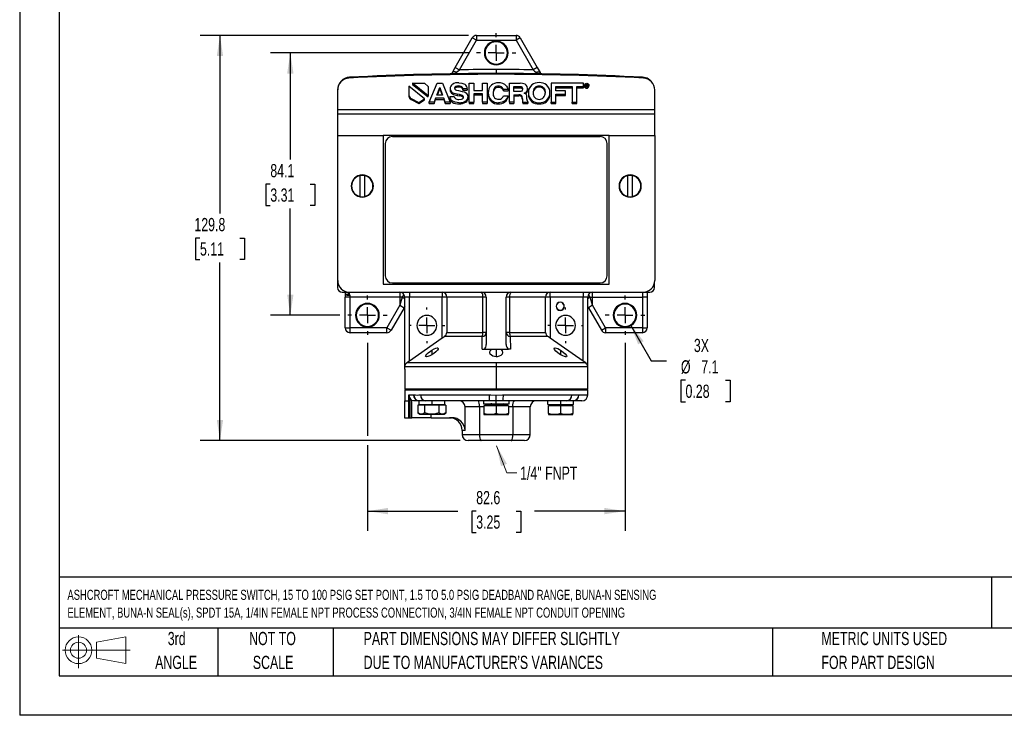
# Model space of a CAD drawing. Header units: millimetres. Extents: x 0 to 559, y 0 to 432.
# Tile 1 of 4: x 0 to 316, y 0 to 223. Entities that reach past the tile are written whole.
import ezdxf

# ---------------------------------------------------------------- set-up
doc = ezdxf.new("R2010")
doc.units = ezdxf.units.MM
doc.header["$LTSCALE"] = 2
doc.linetypes.add('CENTERX2', pattern=[20.32, 12.7, -2.54, 2.54, -2.54])
doc.layers.add('CENTER', color=40, linetype='CENTERX2')
doc.layers.add('SLD-DEFPOINTS', color=7, linetype='Continuous')
doc.layers.add('DIMENSIONS', color=140, linetype='Continuous', lineweight=25)
doc.layers.add('TEXT', color=140, linetype='Continuous', lineweight=25)
doc.styles.add('SLDTEXTSTYLE0', font='TXT', dxfattribs={"width": 0.7})
doc.dimstyles.new('SLDDIMSTYLE0', dxfattribs={"dimtxt": 4.316016, "dimasz": 6.604, "dimexe": 0, "dimexo": 0.0625, "dimgap": 1.079004, "dimtad": 0, "dimtih": 1, "dimtoh": 1, "dimrnd": 1e-09, "dimzin": 12, "dimdsep": 46, "dimtxsty": 'SLDTEXTSTYLE0', "dimsah": 1, "dimcen": 0.09, "dimadec": 0, "dimazin": 3, "dimtfac": 1, "dimtofl": 0, "dimtmove": 0, "dimatfit": 3, "dimfxl": 0, "dimfrac": 2, "dimtolj": 1, "dimtzin": 12, "dimarcsym": 0})
doc.dimstyles.new('SLDDIMSTYLE1', dxfattribs={"dimtxt": 4.316016, "dimasz": 6.604, "dimexe": 0, "dimexo": 0.0625, "dimgap": 1.079004, "dimtad": 0, "dimtih": 1, "dimtoh": 1, "dimrnd": 1e-09, "dimzin": 12, "dimdsep": 46, "dimtxsty": 'SLDTEXTSTYLE0', "dimsah": 1, "dimcen": 0, "dimadec": 0, "dimazin": 3, "dimtfac": 1, "dimtofl": 0, "dimtmove": 0, "dimatfit": 3, "dimfxl": 0, "dimfrac": 2, "dimtolj": 1, "dimtzin": 12, "dimarcsym": 0})

# ---------------------------------------------------------------- blocks, each defined once
blk = doc.blocks.new('Block11')
at = {"color": 7, "linetype": 'Continuous', "lineweight": 18}
for p, q in [((5.18, 10.62), (5.18, 0)), ((10.96, 8.33), (20.35, 10.06)), ((20.35, 10.06), (20.35, 1.46)), ((10.96, 3.19), (10.96, 8.33)), ((0, 5.76), (21.75, 5.76)), ((10.96, 3.19), (20.35, 1.46))]:
    blk.add_line(p, q, dxfattribs=at)
for radius in [4.3, 2.57]:
    blk.add_circle((5.18, 5.76), radius, dxfattribs=at)
blk = doc.blocks.new('Block12')
at = {"layer": 'SLD-DEFPOINTS'}
blk.add_blockref('Block11', (0, 0), dxfattribs=at)
blk = doc.blocks.new('SW_NOTE_0')
at = {"layer": 'TEXT', "color": 0, "linetype": 'CENTERX2', "lineweight": 18, "char_height": 3.22, "attachment_point": 1, "style": 'SLDTEXTSTYLE0'}
for s, insert in [('ASHCROFT MECHANICAL PRESSURE SWITCH, 15 TO 100 PSIG SET POINT, 1.5 TO 5.0 PSIG DEADBAND RANGE, BUNA-N SENSING', (0, 4.15)), ('ELEMENT, BUNA-N SEAL(s), SPDT 15A, 1/4IN FEMALE NPT PROCESS CONNECTION, 3/4IN FEMALE NPT CONDUIT OPENING', (0, -1.55))]:
    blk.add_mtext(s, dxfattribs=dict(at, insert=insert))
blk = doc.blocks.new('SW_NOTE_0_3')
at = {"layer": 'TEXT', "color": 0, "linetype": 'CENTERX2', "lineweight": 18, "char_height": 4.2333, "attachment_point": 1, "style": 'SLDTEXTSTYLE0'}
for s, insert in [('PART DIMENSIONS MAY DIFFER SLIGHTLY', (0, 5.46)), ("DUE TO MANUFACTURER'S VARIANCES", (0, -2.19))]:
    blk.add_mtext(s, dxfattribs=dict(at, insert=insert))
blk = doc.blocks.new('SW_NOTE_0_4')
at = {"layer": 'TEXT', "color": 0, "linetype": 'CENTERX2', "lineweight": 18, "char_height": 4.233, "attachment_point": 2, "style": 'SLDTEXTSTYLE0'}
for s, insert in [('NOT TO', (10.52, 5.46)), ('SCALE', (10.71, -2.19))]:
    blk.add_mtext(s, dxfattribs=dict(at, insert=insert))
blk = doc.blocks.new('SW_NOTE_0_5')
at = {"layer": 'TEXT', "color": 0, "linetype": 'CENTERX2', "lineweight": 18, "char_height": 4.233, "attachment_point": 2, "style": 'SLDTEXTSTYLE0'}
for s, insert in [('3rd', (4.63, 5.46)), ('ANGLE', (4.44, -2.19))]:
    blk.add_mtext(s, dxfattribs=dict(at, insert=insert))
blk = doc.blocks.new('SW_NOTE_0_6')
at = {"layer": 'TEXT', "color": 0, "linetype": 'CENTERX2', "lineweight": 18, "char_height": 4.2333, "attachment_point": 1, "style": 'SLDTEXTSTYLE0'}
for s, insert in [('METRIC UNITS USED', (0, 5.46)), ('FOR PART DESIGN', (0, -2.19))]:
    blk.add_mtext(s, dxfattribs=dict(at, insert=insert))
blk = doc.blocks.new('_D')
at = {"layer": 'DIMENSIONS'}
for p, q in [((143.86, 212.3), (80.39, 212.3)), ((86.74, 212.3), (86.74, 178.09)), ((80.33, 170.26), (78.88, 170.26)), ((78.88, 170.26), (78.88, 163.4)), ((93.15, 170.26), (94.6, 170.26)), ((94.6, 170.26), (94.6, 163.4)), ((78.88, 163.4), (80.33, 163.4)), ((86.74, 128.23), (86.74, 162.44)), ((94.6, 163.4), (93.15, 163.4)), ((102.59, 128.23), (80.39, 128.23))]:
    blk.add_line(p, q, dxfattribs=at)
for points in [[(86.74, 212.3), (85.73, 205.7), (87.76, 205.7)], [(86.74, 128.23), (87.76, 134.83), (85.73, 134.83)]]:
    blk.add_solid(points, dxfattribs=at)
at = {"layer": 'DIMENSIONS', "char_height": 4.233, "attachment_point": 1, "style": 'SLDTEXTSTYLE0'}
for s, insert in [('84.1', (80.33, 176.69)), ('3.31', (80.33, 168.86))]:
    blk.add_mtext(s, dxfattribs=dict(at, insert=insert))
blk = doc.blocks.new('_D_1')
at = {"layer": 'DIMENSIONS'}
for p, q in [((143.85, 217.89), (57.85, 217.89)), ((64.2, 217.89), (64.2, 160.81)), ((57.78, 152.98), (56.34, 152.98)), ((56.34, 152.98), (56.34, 146.12)), ((70.61, 152.98), (72.06, 152.98)), ((72.06, 152.98), (72.06, 146.12)), ((56.34, 146.12), (57.78, 146.12)), ((72.06, 146.12), (70.61, 146.12)), ((64.2, 88.07), (64.2, 145.15)), ((141.18, 88.07), (57.85, 88.07))]:
    blk.add_line(p, q, dxfattribs=at)
for points in [[(64.2, 217.89), (63.18, 211.28), (65.21, 211.28)], [(64.2, 88.07), (65.21, 94.68), (63.18, 94.68)]]:
    blk.add_solid(points, dxfattribs=at)
at = {"layer": 'DIMENSIONS', "char_height": 4.233, "attachment_point": 1, "style": 'SLDTEXTSTYLE0'}
for s, insert in [('129.8', (55.99, 159.4)), ('5.11', (57.78, 151.58))]:
    blk.add_mtext(s, dxfattribs=dict(at, insert=insert))
blk = doc.blocks.new('_D_2')
at = {"layer": 'DIMENSIONS'}
for p, q in [((111.46, 119.36), (111.46, 89.6)), ((194.01, 119.36), (194.01, 59.1)), ((111.46, 86.55), (111.46, 59.1)), ((111.46, 65.45), (140.47, 65.45)), ((146.32, 65.45), (144.87, 65.45)), ((144.87, 65.45), (144.87, 58.59)), ((159.15, 65.45), (160.6, 65.45)), ((160.6, 65.45), (160.6, 58.59)), ((194.01, 65.45), (164.99, 65.45)), ((144.87, 58.59), (146.32, 58.59)), ((160.6, 58.59), (159.15, 58.59))]:
    blk.add_line(p, q, dxfattribs=at)
for points in [[(111.46, 65.45), (118.06, 64.44), (118.06, 66.47)], [(194.01, 65.45), (187.4, 66.47), (187.4, 64.44)]]:
    blk.add_solid(points, dxfattribs=at)
at = {"layer": 'DIMENSIONS', "char_height": 4.233, "attachment_point": 1, "style": 'SLDTEXTSTYLE0'}
for s, insert in [('82.6', (146.32, 71.88)), ('3.25', (146.32, 64.05))]:
    blk.add_mtext(s, dxfattribs=dict(at, insert=insert))
blk = doc.blocks.new('_D_3')
at = {"layer": 'DIMENSIONS'}
for p, q in [((195.79, 125.14), (202.43, 113.65)), ((202.43, 113.65), (207.32, 113.65)), ((213.4, 107.38), (211.95, 107.38)), ((211.95, 107.38), (211.95, 100.52)), ((226.22, 107.38), (227.67, 107.38)), ((227.67, 107.38), (227.67, 100.52)), ((211.95, 100.52), (213.4, 100.52)), ((227.67, 100.52), (226.22, 100.52))]:
    blk.add_line(p, q, dxfattribs=at)
blk.add_solid([(195.79, 125.14), (198.21, 118.91), (199.97, 119.92)], dxfattribs=at)
at = {"layer": 'DIMENSIONS', "char_height": 4.233, "attachment_point": 1, "style": 'SLDTEXTSTYLE0'}
for s, insert in [('3X', (216.08, 120.66)), ('%%c', (211.93, 113.8)), ('7.1', (218.45, 113.8)), ('0.28', (213.4, 105.98))]:
    blk.add_mtext(s, dxfattribs=dict(at, insert=insert))
blk = doc.blocks.new('SW_CENTERMARKSYMBOL_0')
at = {"layer": 'CENTER', "color": 0}
for p, q in [((0, 5.08), (0, 5.715)), ((-5.08, 0), (-5.715, 0)), ((0, 0), (-2.54, 0)), ((0, 0), (0, 2.54)), ((0, 0), (0, -2.54)), ((0, 0), (2.54, 0)), ((5.08, 0), (5.715, 0)), ((0, -5.08), (0, -5.715))]:
    blk.add_line(p, q, dxfattribs=at)
blk = doc.blocks.new('SW_CENTERMARKSYMBOL_1')
at = {"layer": 'CENTER', "color": 0}
for p, q in [((0, 5.08), (0, 5.715)), ((-5.08, 0), (-5.715, 0)), ((0, 0), (-2.54, 0)), ((0, 0), (0, 2.54)), ((0, 0), (0, -2.54)), ((0, 0), (2.54, 0)), ((5.08, 0), (5.715, 0)), ((0, -5.08), (0, -5.715))]:
    blk.add_line(p, q, dxfattribs=at)
blk = doc.blocks.new('SW_CENTERMARKSYMBOL_2')
at = {"layer": 'CENTER', "color": 0}
for p, q in [((0, 5.08), (0, 6.33)), ((-5.08, 0), (-6.33, 0)), ((0, 0), (-2.54, 0)), ((0, 0), (0, 2.54)), ((0, 0), (0, -2.54)), ((0, 0), (2.54, 0)), ((5.08, 0), (6.33, 0)), ((0, -5.08), (0, -6.33))]:
    blk.add_line(p, q, dxfattribs=at)
blk = doc.blocks.new('SW_CENTERMARKSYMBOL_3')
at = {"layer": 'CENTER', "color": 0}
for p, q in [((0, 5.08), (0, 6.33)), ((-5.08, 0), (-6.33, 0)), ((0, 0), (-2.54, 0)), ((0, 0), (0, 2.54)), ((0, 0), (0, -2.54)), ((0, 0), (2.54, 0)), ((5.08, 0), (6.33, 0)), ((0, -5.08), (0, -6.33))]:
    blk.add_line(p, q, dxfattribs=at)
blk = doc.blocks.new('SW_CENTERMARKSYMBOL_4')
at = {"layer": 'CENTER', "color": 0}
for p, q in [((0, 5.08), (0, 6.33)), ((-5.08, 0), (-6.33, 0)), ((0, 0), (-2.54, 0)), ((0, 0), (0, 2.54)), ((0, 0), (0, -2.54)), ((0, 0), (2.54, 0)), ((5.08, 0), (6.33, 0)), ((0, -5.08), (0, -6.33))]:
    blk.add_line(p, q, dxfattribs=at)

msp = doc.modelspace()

# ---------------------------------------------------------------- linework, layer by layer
at = {"color": 7, "linetype": 'Continuous'}
for p in [(0.005, 431.805), (558.805, 0.005)]:
    msp.add_line(p, (0.005, 0.005), dxfattribs=at)
for p, q in [((146.387, 217.889), (146.387, 216.365)), ((146.387, 217.889), (159.079, 217.889)), ((159.079, 217.889), (159.079, 216.365)), ((139.597, 207.653), (145.067, 217.127)), ((140.917, 206.891), (146.387, 216.365)), ((146.387, 216.365), (145.067, 217.127)), ((146.387, 216.365), (159.079, 216.365)), ((160.399, 217.127), (159.079, 216.365)), ((159.079, 216.365), (164.549, 206.891)), ((160.399, 217.127), (165.869, 207.653)), ((148.943, 212.301), (149.165, 212.301)), ((156.302, 212.301), (156.524, 212.301)), ((138.687, 206.076), (139.597, 207.653)), ((139.597, 207.653), (140.917, 206.891)), ((165.869, 207.653), (164.549, 206.891)), ((165.869, 207.653), (166.78, 206.076)), ((125.848, 202.617), (129.755, 202.617)), ((130.886, 198.565), (125.848, 202.617)), ((125.848, 202.617), (125.848, 202.23)), ((125.848, 202.23), (130.886, 198.178)), ((129.755, 202.617), (130.886, 201.542)), ((131.272, 196.508), (133.815, 202.586)), ((133.815, 202.586), (135.498, 202.586)), ((135.498, 202.586), (138.022, 196.508)), ((144.067, 196.508), (144.067, 202.586)), ((144.067, 202.586), (145.542, 202.586)), ((145.542, 202.586), (145.542, 200.269)), ((148.327, 200.269), (148.327, 202.586)), ((148.327, 202.586), (149.806, 202.586)), ((149.806, 202.586), (149.806, 196.508)), ((156.958, 196.508), (156.958, 202.586)), ((156.958, 202.586), (160.454, 202.586)), ((162.659, 201.494), (162.291, 202.005)), ((170.323, 202.578), (170.323, 196.508)), ((180.725, 202.578), (170.323, 202.578)), ((180.725, 201.5), (180.725, 202.578)), ((181.037, 201.974), (181.037, 201.587)), ((181.306, 202.333), (181.306, 201.946)), ((181.306, 201.946), (181.447, 202.028)), ((181.447, 202.299), (181.711, 202.299)), ((181.447, 201.652), (181.447, 202.299)), ((181.58, 202.221), (181.694, 202.221)), ((181.58, 201.987), (181.58, 202.221)), ((181.7, 201.987), (181.58, 201.987)), ((181.694, 202.221), (181.694, 201.987)), ((181.827, 202.001), (181.7, 201.987)), ((181.711, 202.299), (181.918, 202.276)), ((181.725, 202.482), (181.725, 202.297)), ((181.854, 202.197), (181.854, 202.014)), ((181.961, 201.984), (181.961, 201.91)), ((181.995, 202.033), (182.144, 201.946)), ((182.035, 202.112), (182.035, 201.725)), ((182.144, 202.333), (182.144, 201.946)), ((182.415, 201.587), (182.415, 201.974)), ((101.87, 200.447), (101.87, 137.117)), ((101.933, 194.089), (101.933, 200.42)), ((124.742, 201.669), (124.742, 198.801)), ((129.783, 197.615), (124.742, 201.669)), ((130.886, 201.542), (130.886, 198.565)), ((133.723, 198.805), (134.642, 201.197)), ((133.872, 198.805), (134.642, 200.81)), ((134.642, 201.197), (135.531, 198.805)), ((134.642, 200.81), (134.642, 201.197)), ((134.642, 200.81), (135.388, 198.805)), ((137.97, 200.867), (137.97, 200.48)), ((138.691, 199.551), (138.691, 199.165)), ((139.692, 201.51), (139.692, 201.123)), ((140.983, 198.941), (140.228, 199.085)), ((140.228, 199.085), (140.228, 198.699)), ((140.61, 201.708), (140.61, 201.321)), ((140.615, 200.219), (141.843, 199.968)), ((141.955, 198.657), (140.983, 198.941)), ((140.983, 198.941), (140.983, 198.554)), ((141.476, 201.555), (141.476, 201.168)), ((143.468, 200.776), (142.037, 200.776)), ((142.037, 200.776), (142.037, 200.389)), ((142.037, 200.389), (143.468, 200.389)), ((143.468, 200.776), (143.468, 200.389)), ((145.542, 200.269), (148.327, 200.269)), ((148.327, 199.222), (145.542, 199.222)), ((145.542, 199.222), (145.542, 196.508)), ((145.542, 198.835), (148.327, 198.835)), ((148.327, 196.508), (148.327, 199.222)), ((150.19, 199.498), (150.19, 199.111)), ((152.182, 201.057), (152.182, 200.67)), ((153.464, 201.617), (153.464, 201.23)), ((154.67, 201.221), (154.67, 200.834)), ((156.532, 200.562), (155.042, 200.562)), ((155.042, 200.562), (155.042, 200.175)), ((155.042, 200.175), (156.532, 200.175)), ((156.532, 200.562), (156.532, 200.175)), ((158.413, 201.531), (160.144, 201.531)), ((158.413, 199.898), (158.413, 201.531)), ((158.413, 201.144), (160.144, 201.144)), ((160.101, 199.898), (158.413, 199.898)), ((158.413, 198.892), (159.951, 198.892)), ((158.413, 198.892), (158.413, 196.508)), ((159.951, 198.892), (159.951, 198.505)), ((160.144, 201.531), (160.144, 201.144)), ((160.87, 201.423), (160.87, 201.037)), ((162.538, 200.001), (162.538, 199.614)), ((162.794, 200.854), (162.659, 201.494)), ((162.794, 200.854), (162.794, 200.468)), ((163.08, 199.556), (163.08, 199.169)), ((165.087, 201.139), (165.087, 200.752)), ((166.499, 201.696), (166.499, 201.309)), ((167.901, 201.135), (167.901, 200.748)), ((169.913, 199.169), (169.913, 199.556)), ((171.803, 201.51), (177.094, 201.5)), ((171.803, 200.112), (171.803, 201.51)), ((171.803, 201.123), (177.094, 201.113)), ((174.931, 200.112), (171.803, 200.112)), ((171.803, 199.057), (174.931, 199.057)), ((171.803, 196.508), (171.803, 199.057)), ((174.931, 199.057), (174.931, 200.112)), ((174.931, 198.67), (174.931, 199.057)), ((177.094, 201.5), (177.094, 196.498)), ((178.593, 201.5), (180.725, 201.5)), ((178.593, 196.498), (178.593, 201.5)), ((178.593, 201.113), (180.725, 201.113)), ((180.725, 201.5), (180.725, 201.113)), ((181.237, 201.556), (181.237, 201.169)), ((181.58, 201.652), (181.447, 201.652)), ((181.447, 201.652), (181.447, 201.53)), ((181.685, 201.907), (181.58, 201.907)), ((181.58, 201.907), (181.58, 201.652)), ((181.58, 201.652), (181.58, 201.488)), ((181.685, 201.907), (181.685, 201.521)), ((181.725, 201.383), (181.725, 200.996)), ((181.834, 201.5), (181.834, 201.887)), ((181.905, 201.687), (181.905, 201.738)), ((181.908, 201.666), (181.905, 201.687)), ((181.905, 201.687), (181.905, 201.494)), ((181.91, 201.659), (181.908, 201.666)), ((181.908, 201.666), (181.908, 201.494)), ((181.912, 201.652), (181.91, 201.659)), ((181.91, 201.659), (181.91, 201.494)), ((182.036, 201.652), (181.912, 201.652)), ((181.912, 201.652), (181.912, 201.495)), ((182.023, 201.79), (182.023, 201.742)), ((182.023, 201.742), (182.025, 201.694)), ((182.032, 201.66), (182.036, 201.652)), ((182.036, 201.652), (182.036, 201.55)), ((182.213, 201.556), (182.213, 201.169)), ((203.533, 194.089), (203.533, 200.42)), ((124.742, 198.801), (124.742, 198.415)), ((125.475, 197.73), (127.917, 196.458)), ((125.475, 197.343), (125.475, 197.73)), ((125.475, 197.343), (127.917, 196.072)), ((127.917, 196.458), (129.783, 197.615)), ((127.917, 196.072), (129.783, 197.228)), ((127.917, 196.072), (127.917, 196.458)), ((129.783, 197.228), (129.783, 197.615)), ((130.886, 198.178), (130.886, 198.565)), ((131.272, 196.121), (131.272, 196.508)), ((132.828, 196.508), (131.272, 196.508)), ((131.272, 196.121), (132.828, 196.121)), ((133.322, 197.758), (132.828, 196.508)), ((132.828, 196.121), (133.322, 197.371)), ((132.828, 196.508), (132.828, 196.121)), ((133.322, 197.758), (133.322, 197.371)), ((135.947, 197.758), (133.322, 197.758)), ((133.322, 197.371), (135.947, 197.371)), ((135.531, 198.805), (133.723, 198.805)), ((136.407, 196.508), (135.947, 197.758)), ((135.947, 197.758), (135.947, 197.371)), ((135.947, 197.371), (136.407, 196.121)), ((138.022, 196.508), (136.407, 196.508)), ((136.407, 196.508), (136.407, 196.121)), ((136.407, 196.121), (138.022, 196.121)), ((137.854, 198.385), (139.276, 198.385)), ((137.854, 198.385), (137.854, 197.998)), ((138.022, 196.508), (138.022, 196.121)), ((138.652, 196.505), (138.652, 196.892)), ((140.228, 198.699), (140.983, 198.554)), ((140.785, 197.387), (141.64, 197.486)), ((140.843, 196.351), (140.843, 195.965)), ((141.955, 198.657), (141.955, 198.27)), ((142.951, 196.9), (142.951, 196.513)), ((143.7, 198.286), (143.7, 197.899)), ((144.067, 196.508), (145.542, 196.508)), ((144.067, 196.508), (144.067, 196.121)), ((144.067, 196.121), (145.542, 196.121)), ((145.542, 196.121), (145.542, 196.508)), ((149.806, 196.508), (148.327, 196.508)), ((148.327, 196.508), (148.327, 196.121)), ((148.327, 196.121), (149.806, 196.121)), ((149.806, 196.508), (149.806, 196.121)), ((151.07, 197.18), (151.07, 196.794)), ((153.488, 196.339), (153.488, 195.953)), ((155.042, 198.578), (156.517, 198.578)), ((155.526, 196.962), (155.526, 196.575)), ((156.517, 198.578), (156.517, 198.192)), ((158.413, 196.508), (156.958, 196.508)), ((156.958, 196.508), (156.958, 196.121)), ((156.958, 196.121), (158.413, 196.121)), ((158.413, 198.505), (159.951, 198.505)), ((158.413, 196.508), (158.413, 196.121)), ((160.845, 198.698), (160.845, 198.311)), ((161.097, 197.923), (161.107, 197.358)), ((161.097, 197.923), (161.097, 197.536)), ((161.097, 197.536), (161.107, 196.971)), ((161.107, 197.358), (161.169, 196.834)), ((161.107, 197.358), (161.107, 196.971)), ((161.169, 196.834), (161.266, 196.508)), ((161.169, 196.834), (161.169, 196.447)), ((161.266, 196.508), (162.905, 196.508)), ((161.266, 196.508), (161.266, 196.121)), ((161.266, 196.121), (162.905, 196.121)), ((162.596, 197.572), (162.596, 197.98)), ((162.905, 196.508), (162.905, 196.661)), ((162.905, 196.508), (162.905, 196.121)), ((164.164, 197.048), (164.164, 196.662)), ((166.499, 196.339), (166.499, 195.953)), ((168.835, 197.048), (168.835, 196.662)), ((170.323, 196.508), (171.803, 196.508)), ((170.323, 196.121), (170.323, 196.508)), ((170.323, 196.121), (171.803, 196.121)), ((171.803, 198.67), (174.931, 198.67)), ((171.803, 196.121), (171.803, 196.508)), ((177.094, 196.111), (177.094, 196.498)), ((177.094, 196.498), (178.593, 196.498)), ((177.094, 196.111), (178.593, 196.111)), ((178.593, 196.111), (178.593, 196.498)), ((203.533, 194.089), (101.933, 194.089)), ((101.933, 192.819), (101.933, 194.089)), ((101.933, 192.819), (203.533, 192.819)), ((101.933, 185.865), (101.933, 192.819)), ((203.533, 192.819), (203.533, 194.089)), ((203.533, 185.865), (203.533, 192.819)), ((101.933, 185.865), (116.538, 185.865)), ((101.933, 139.403), (101.933, 185.865)), ((188.928, 185.865), (116.538, 185.865)), ((116.538, 185.865), (116.538, 138.174)), ((117.173, 183.227), (117.173, 183.221)), ((117.173, 183.221), (117.173, 140.857)), ((119.459, 185.504), (119.459, 185.511)), ((119.459, 185.511), (186.007, 185.511)), ((186.007, 185.504), (119.459, 185.504)), ((186.007, 185.511), (186.007, 185.504)), ((188.293, 183.221), (188.293, 183.227)), ((188.293, 140.857), (188.293, 183.221)), ((188.928, 185.865), (203.533, 185.865)), ((188.928, 138.174), (188.928, 185.865)), ((203.533, 185.865), (203.533, 139.403)), ((109.807, 173.058), (109.113, 172.987)), ((109.113, 166.271), (109.113, 172.987)), ((110.502, 172.987), (109.807, 173.058)), ((110.502, 172.987), (110.502, 166.271)), ((195.659, 173.058), (194.965, 172.987)), ((194.965, 166.271), (194.965, 172.987)), ((196.354, 172.987), (195.659, 173.058)), ((196.354, 172.987), (196.354, 166.271)), ((109.113, 166.271), (109.807, 166.2)), ((109.807, 166.2), (110.502, 166.271)), ((194.965, 166.271), (195.659, 166.2)), ((195.659, 166.2), (196.354, 166.271)), ((116.538, 138.2), (188.928, 138.2)), ((116.538, 138.174), (188.928, 138.174)), ((119.459, 138.574), (186.007, 138.574)), ((203.47, 137.117), (203.47, 138.71)), ((103.394, 135.593), (105.743, 135.593)), ((104.194, 135.593), (104.283, 135.375)), ((104.346, 134.94), (104.346, 134.069)), ((105.87, 134.069), (104.346, 134.069)), ((104.346, 124.163), (104.346, 134.069)), ((105.743, 135.593), (199.723, 135.593)), ((105.743, 134.94), (105.743, 135.593)), ((105.87, 134.069), (105.87, 134.504)), ((121.872, 134.069), (105.87, 134.069)), ((105.87, 124.163), (105.87, 134.069)), ((121.872, 135.593), (121.872, 134.069)), ((122.641, 134.069), (121.872, 134.069)), ((122.641, 134.069), (121.872, 131.406)), ((121.872, 134.069), (121.872, 131.406)), ((123.134, 134.923), (122.641, 134.069)), ((123.396, 134.046), (123.196, 133.699)), ((124.92, 134.069), (123.396, 134.069)), ((123.396, 111.685), (123.396, 134.069)), ((124.92, 135.593), (124.92, 134.069)), ((135.401, 134.069), (124.92, 134.069)), ((124.92, 113.546), (124.92, 134.069)), ((135.401, 135.593), (135.401, 134.069)), ((136.919, 134.069), (135.401, 134.069)), ((135.401, 120.885), (135.401, 134.069)), ((148.446, 134.069), (136.919, 134.069)), ((136.919, 134.069), (136.919, 122.698)), ((148.446, 122.698), (148.446, 134.069)), ((149.558, 134.069), (148.446, 134.069)), ((149.558, 134.069), (149.558, 118.888)), ((155.908, 118.888), (155.908, 134.069)), ((157.021, 134.069), (155.908, 134.069)), ((157.021, 134.069), (157.021, 122.698)), ((168.547, 134.069), (157.021, 134.069)), ((168.547, 122.698), (168.547, 134.069)), ((170.065, 134.069), (168.547, 134.069)), ((170.065, 134.069), (170.065, 135.593)), ((170.065, 134.069), (170.065, 120.885)), ((180.546, 134.069), (170.065, 134.069)), ((180.546, 135.593), (180.546, 134.069)), ((182.07, 134.069), (180.546, 134.069)), ((180.546, 113.546), (180.546, 134.069)), ((182.07, 111.685), (182.07, 134.069)), ((182.07, 134.046), (182.271, 133.699)), ((182.826, 134.069), (182.332, 134.923)), ((182.826, 134.069), (183.594, 134.069)), ((183.594, 131.406), (182.826, 134.069)), ((183.594, 134.069), (183.594, 135.593)), ((183.594, 134.069), (199.596, 134.069)), ((183.594, 131.406), (183.594, 134.069)), ((199.596, 135.593), (199.596, 134.069)), ((201.12, 134.069), (199.596, 134.069)), ((199.596, 134.069), (199.596, 124.163)), ((199.723, 135.593), (201.946, 135.593)), ((201.12, 135.593), (201.12, 134.069)), ((201.12, 134.069), (201.12, 124.163)), ((121.872, 131.406), (117.69, 124.163)), ((123.192, 130.644), (119.01, 123.401)), ((121.872, 131.406), (123.192, 130.644)), ((123.396, 130.998), (123.192, 130.644)), ((171.975, 131.101), (171.92, 131.101)), ((174.561, 131.101), (174.506, 131.101)), ((182.274, 130.644), (182.07, 130.998)), ((183.594, 131.406), (182.274, 130.644)), ((182.274, 130.644), (186.456, 123.401)), ((187.776, 124.163), (183.594, 131.406)), ((107.668, 128.227), (107.89, 128.227)), ((115.027, 128.227), (115.249, 128.227)), ((190.218, 128.227), (190.44, 128.227)), ((197.577, 128.227), (197.799, 128.227)), ((104.346, 124.163), (105.87, 124.163)), ((117.69, 124.163), (105.87, 124.163)), ((105.87, 122.639), (105.87, 124.163)), ((117.69, 124.163), (119.01, 123.401)), ((117.69, 122.639), (117.69, 124.163)), ((186.456, 123.401), (187.776, 124.163)), ((199.596, 124.163), (187.776, 124.163)), ((187.776, 124.163), (187.776, 122.639)), ((199.596, 124.163), (201.12, 124.163)), ((199.596, 124.163), (199.596, 122.639)), ((117.69, 122.639), (105.87, 122.639)), ((135.401, 120.885), (124.92, 113.546)), ((136.919, 122.698), (148.446, 122.698)), ((148.21, 117.305), (148.27, 121.45)), ((149.558, 122.698), (148.446, 122.698)), ((157.021, 122.698), (155.908, 122.698)), ((157.021, 122.698), (168.547, 122.698)), ((157.196, 121.45), (157.256, 117.305)), ((169.256, 121.45), (157.196, 121.45)), ((180.546, 113.546), (170.065, 120.885)), ((199.596, 122.639), (187.776, 122.639)), ((132.111, 117.015), (132.111, 115.587)), ((148.21, 117.305), (148.82, 117.305)), ((148.82, 117.305), (150.695, 117.305)), ((150.695, 117.305), (151.302, 117.338)), ((151.302, 117.338), (151.302, 117.305)), ((151.302, 117.305), (154.164, 117.305)), ((152.733, 117.305), (152.733, 114.915)), ((154.164, 117.338), (154.772, 117.305)), ((154.164, 117.305), (154.164, 117.338)), ((154.772, 117.305), (156.646, 117.305)), ((157.256, 117.305), (156.646, 117.305)), ((173.355, 117.015), (173.355, 115.587)), ((123.396, 110.955), (123.396, 111.685)), ((152.733, 111.685), (123.396, 111.685)), ((123.396, 110.955), (123.396, 104.605)), ((124.92, 113.546), (124.046, 112.934)), ((152.733, 112.934), (124.046, 112.934)), ((181.42, 112.934), (152.733, 112.934)), ((152.733, 112.934), (152.733, 111.685)), ((152.733, 111.685), (152.733, 104.605)), ((182.07, 111.685), (152.733, 111.685)), ((181.42, 112.934), (180.546, 113.546)), ((182.07, 110.955), (182.07, 111.685)), ((182.07, 104.605), (182.07, 110.955)), ((123.396, 104.605), (152.733, 104.605)), ((123.65, 104.605), (123.396, 104.351)), ((123.396, 104.351), (182.07, 104.351)), ((123.396, 104.351), (123.396, 100.795)), ((152.733, 104.605), (182.07, 104.605)), ((182.07, 104.351), (181.816, 104.605)), ((182.07, 102.7), (182.07, 104.351)), ((124.741, 102.7), (126.265, 102.7)), ((124.741, 100.795), (124.741, 102.7)), ((125.141, 95.385), (125.141, 101.541)), ((126.265, 102.7), (126.304, 102.699)), ((128.541, 102.7), (150.458, 102.7)), ((152.733, 100.795), (152.733, 102.631)), ((155.009, 102.7), (176.926, 102.7)), ((179.163, 102.699), (179.201, 102.7)), ((179.201, 102.7), (182.07, 102.7)), ((123.371, 100.795), (123.371, 95.385)), ((123.371, 100.795), (124.684, 100.795)), ((124.684, 95.385), (124.684, 100.795)), ((124.684, 100.795), (124.741, 100.795)), ((126.24, 100.795), (125.688, 100.943)), ((125.688, 95.385), (125.688, 100.943)), ((127.984, 100.795), (126.24, 100.795)), ((127.587, 99.423), (127.587, 96.916)), ((129.849, 99.423), (127.587, 99.423)), ((130.112, 100.795), (127.984, 100.795)), ((127.984, 99.626), (127.984, 100.795)), ((127.984, 99.626), (132.111, 99.626)), ((128.585, 99.626), (128.585, 99.423)), ((129.849, 96.916), (129.849, 99.423)), ((134.373, 99.423), (129.849, 99.423)), ((150.606, 100.795), (130.112, 100.795)), ((132.111, 100.795), (132.111, 99.626)), ((132.111, 99.626), (136.239, 99.626)), ((132.111, 99.423), (132.111, 99.626)), ((134.373, 99.423), (134.373, 96.916)), ((136.635, 99.423), (134.373, 99.423)), ((135.637, 99.423), (135.637, 99.626)), ((136.239, 99.626), (136.239, 100.795)), ((136.635, 99.423), (136.635, 96.916)), ((147.389, 98.89), (142.757, 98.89)), ((142.757, 91.321), (142.757, 98.89)), ((147.389, 98.89), (147.389, 89.977)), ((148.815, 98.89), (147.389, 98.89)), ((148.606, 100.795), (148.606, 99.83)), ((148.606, 99.83), (152.733, 99.83)), ((148.815, 99.22), (148.815, 96.712)), ((152.733, 99.22), (148.815, 99.22)), ((149.207, 99.626), (149.207, 99.22)), ((149.207, 99.626), (150.97, 99.626)), ((150.763, 99.748), (150.566, 99.633)), ((152.733, 100.795), (150.606, 100.795)), ((150.75, 99.931), (150.75, 99.74)), ((150.97, 99.626), (156.259, 99.626)), ((150.97, 99.22), (150.97, 99.626)), ((154.861, 100.795), (152.733, 100.795)), ((152.733, 99.83), (152.733, 100.795)), ((152.733, 99.83), (156.86, 99.83)), ((152.733, 99.22), (152.733, 96.712)), ((156.651, 99.22), (152.733, 99.22)), ((175.355, 100.795), (154.861, 100.795)), ((155.146, 99.882), (155.118, 99.893)), ((156.259, 99.626), (156.259, 99.22)), ((156.651, 99.22), (156.651, 96.712)), ((158.078, 98.89), (156.651, 98.89)), ((156.86, 99.83), (156.86, 100.795)), ((158.078, 98.89), (158.078, 89.977)), ((163.655, 98.89), (158.078, 98.89)), ((163.655, 89.977), (163.655, 98.89)), ((169.228, 99.626), (169.228, 100.795)), ((169.228, 99.626), (173.355, 99.626)), ((169.438, 96.712), (169.438, 99.22)), ((173.355, 99.22), (169.438, 99.22)), ((169.829, 99.626), (169.829, 99.22)), ((171.592, 99.22), (171.592, 99.626)), ((173.355, 100.795), (173.355, 99.626)), ((173.355, 99.626), (177.483, 99.626)), ((173.355, 99.22), (173.355, 96.712)), ((177.273, 99.22), (173.355, 99.22)), ((177.483, 100.795), (175.355, 100.795)), ((176.882, 99.22), (176.882, 99.626)), ((177.273, 99.22), (177.273, 96.712)), ((180.165, 100.795), (177.482, 100.795)), ((177.483, 99.626), (177.483, 100.795)), ((123.371, 95.385), (124.684, 95.385)), ((124.684, 95.385), (125.141, 95.385)), ((125.141, 95.385), (125.688, 95.385)), ((131.915, 95.385), (125.688, 95.385)), ((127.582, 96.918), (128.201, 96.561)), ((128.193, 96.566), (128.718, 96.566)), ((128.718, 96.566), (132.111, 96.566)), ((131.915, 95.385), (131.915, 96.566)), ((131.915, 95.385), (138.422, 95.385)), ((132.111, 96.566), (135.504, 96.566)), ((135.504, 96.566), (136.029, 96.566)), ((136.021, 96.561), (136.64, 96.918)), ((148.815, 96.362), (150.774, 96.362)), ((150.774, 96.362), (154.692, 96.362)), ((154.692, 96.362), (156.651, 96.362)), ((169.438, 96.362), (171.396, 96.362)), ((171.396, 96.362), (173.355, 96.362)), ((173.355, 96.362), (173.355, 96.712)), ((173.355, 96.362), (175.314, 96.362)), ((175.314, 96.362), (177.273, 96.362)), ((141.811, 91.321), (141.811, 89.977)), ((142.757, 91.321), (141.811, 91.321)), ((141.811, 89.977), (147.389, 89.977)), ((147.389, 89.977), (158.078, 89.977)), ((158.078, 89.977), (163.655, 89.977)), ((147.912, 88.072), (143.716, 88.072)), ((157.554, 88.072), (147.912, 88.072)), ((161.75, 88.072), (157.554, 88.072))]:
    msp.add_line(p, q)
at = {"flags": 128}
for points in [[(138.687, 206.076), (138.424, 205.74), (138.147, 205.537)], [(139.996, 206.096), (139.774, 206.179), (139.559, 206.24), (139.356, 206.275), (139.169, 206.285), (139.005, 206.27), (138.868, 206.229), (138.761, 206.164), (138.687, 206.076)], [(138.91, 205.549), (139.457, 205.752), (139.996, 206.096)], [(139.996, 206.096), (140.445, 206.483), (140.917, 206.891)], [(164.549, 206.891), (165.024, 206.481), (165.471, 206.096)], [(165.471, 206.096), (165.692, 206.179), (165.907, 206.24), (166.111, 206.275), (166.297, 206.285), (166.461, 206.27), (166.598, 206.229), (166.705, 206.164), (166.78, 206.076)], [(165.471, 206.096), (166.01, 205.752), (166.464, 205.584)], [(167.262, 205.579), (167.041, 205.741), (166.78, 206.076)], [(140.712, 202.764), (141.754, 202.636), (142.632, 202.252)], [(161.605, 202.43), (161.12, 202.541), (160.454, 202.586)], [(162.291, 202.005), (161.979, 202.252), (161.605, 202.43)], [(181.037, 201.974), (181.088, 202.199), (181.239, 202.389)], [(181.237, 201.556), (181.087, 201.747), (181.037, 201.974)], [(181.133, 201.974), (181.177, 202.169), (181.306, 202.333)], [(181.305, 201.613), (181.176, 201.778), (181.133, 201.974)], [(181.239, 202.389), (181.46, 202.517), (181.725, 202.561)], [(181.306, 202.333), (181.498, 202.444), (181.725, 202.482)], [(181.694, 202.221), (181.789, 202.215), (181.854, 202.197)], [(181.725, 202.561), (181.99, 202.518), (182.213, 202.389)], [(181.725, 202.482), (181.953, 202.444), (182.144, 202.333)], [(181.961, 201.984), (181.914, 201.966), (181.851, 201.953)], [(182.144, 202.333), (182.274, 202.169), (182.317, 201.974)], [(182.317, 201.974), (182.273, 201.778), (182.144, 201.613)], [(182.213, 202.389), (182.363, 202.201), (182.415, 201.974)], [(182.415, 201.974), (182.364, 201.748), (182.213, 201.556)], [(140.228, 199.085), (139.284, 199.308), (138.691, 199.551)], [(139.687, 200.471), (140.024, 200.357), (140.615, 200.219)], [(140.61, 201.708), (140.095, 201.658), (139.692, 201.51)], [(141.476, 201.555), (141.088, 201.667), (140.61, 201.708)], [(141.843, 199.968), (142.555, 199.776), (143.062, 199.527)], [(152.182, 201.057), (151.834, 200.385), (151.713, 199.477)], [(155.042, 200.562), (154.876, 200.945), (154.67, 201.221)], [(156.038, 201.696), (156.39, 201.13), (156.532, 200.562)], [(160.855, 199.997), (160.54, 199.923), (160.101, 199.898)], [(160.144, 201.531), (160.574, 201.501), (160.87, 201.423)], [(160.144, 201.144), (160.574, 201.114), (160.87, 201.037)], [(162.388, 198.929), (162.112, 199.207), (161.692, 199.411)], [(162.097, 199.215), (162.366, 199.398), (162.538, 199.614)], [(162.596, 197.98), (162.54, 198.539), (162.388, 198.929)], [(162.538, 200.001), (162.73, 200.421), (162.794, 200.854)], [(167.901, 201.135), (168.293, 200.459), (168.424, 199.556)], [(167.901, 200.748), (168.293, 200.072), (168.396, 199.361)], [(181.176, 201.778), (181.177, 201.782), (181.306, 201.946)], [(181.725, 201.383), (181.46, 201.426), (181.237, 201.556)], [(181.725, 201.464), (181.496, 201.501), (181.305, 201.613)], [(181.834, 201.887), (181.776, 201.902), (181.685, 201.907)], [(181.685, 201.521), (181.776, 201.515), (181.834, 201.5)], [(182.144, 201.613), (181.953, 201.501), (181.725, 201.464)], [(182.213, 201.556), (181.99, 201.426), (181.725, 201.383)], [(181.905, 201.738), (181.887, 201.831), (181.865, 201.864), (181.834, 201.887)], [(181.982, 201.89), (182.012, 201.84), (182.023, 201.79)], [(182.025, 201.694), (182.027, 201.673), (182.032, 201.66)], [(182.144, 201.946), (182.274, 201.782), (182.274, 201.781)], [(140.843, 196.351), (139.596, 196.487), (138.652, 196.892)], [(139.276, 198.385), (139.375, 198.021), (139.542, 197.762)], [(141.955, 198.27), (142.161, 198.104), (142.229, 197.978)], [(155.526, 196.962), (154.622, 196.498), (153.488, 196.339)], [(154.665, 197.873), (154.872, 198.167), (155.042, 198.578)], [(156.517, 198.578), (156.175, 197.681), (155.526, 196.962)], [(162.635, 197.007), (162.606, 197.217), (162.596, 197.572)], [(104.283, 135.375), (104.348, 135.24), (104.455, 135.122), (104.603, 135.026), (104.786, 134.954), (104.998, 134.908), (105.233, 134.89), (105.484, 134.901), (105.743, 134.94)], [(104.283, 135.375), (104.33, 135.164), (104.346, 134.94)], [(105.87, 134.504), (105.573, 134.513), (105.287, 134.537), (105.024, 134.578), (104.793, 134.632), (104.603, 134.698), (104.462, 134.773), (104.376, 134.855), (104.346, 134.94)], [(105.87, 134.504), (105.838, 134.723), (105.743, 134.94)], [(136.21, 121.45), (135.6, 121.024), (135.401, 120.885)], [(148.27, 121.45), (146.833, 121.45), (145.445, 121.45), (144.118, 121.45), (142.863, 121.45), (141.691, 121.45), (140.612, 121.45), (139.635, 121.45), (138.768, 121.45), (138.018, 121.45), (137.392, 121.45), (136.894, 121.45), (136.529, 121.45), (136.301, 121.45), (136.21, 121.45)], [(170.065, 120.885), (169.441, 121.321), (169.256, 121.45)], [(132.111, 115.587), (131.431, 115.235), (130.789, 114.993), (130.357, 114.916), (130.13, 114.964), (130.067, 115.111), (130.165, 115.355), (130.45, 115.708), (130.954, 116.175), (131.68, 116.728), (132.111, 117.015)], [(132.111, 117.015), (132.812, 117.417), (133.357, 117.661), (133.81, 117.775), (134.06, 117.742), (134.153, 117.605), (134.104, 117.365), (133.877, 117.009), (133.419, 116.529), (132.709, 115.968), (132.111, 115.587)], [(152.733, 114.915), (152.137, 114.973), (151.609, 115.134), (151.171, 115.389), (150.84, 115.755), (150.69, 116.234), (150.818, 116.793), (151.302, 117.338)], [(154.164, 117.338), (154.649, 116.792), (154.778, 116.28), (154.601, 115.715), (154.195, 115.316), (153.675, 115.064), (153.023, 114.929), (152.733, 114.915)], [(173.355, 115.587), (172.502, 116.154), (171.873, 116.696), (171.425, 117.244), (171.311, 117.561), (171.389, 117.731), (171.642, 117.777), (172, 117.698), (172.444, 117.52), (172.99, 117.235), (173.355, 117.015)], [(173.355, 117.015), (174.195, 116.429), (174.856, 115.869), (175.297, 115.363), (175.4, 115.092), (175.281, 114.937), (174.985, 114.926), (174.58, 115.022), (174.081, 115.215), (173.492, 115.51), (173.355, 115.587)], [(125.688, 100.943), (125.23, 101.392), (125.141, 101.541)], [(150.458, 102.7), (150.988, 102.689), (152.733, 102.631)], [(152.733, 102.631), (154.767, 102.697), (155.009, 102.7)], [(147.389, 98.89), (147.362, 99.505), (147.286, 100.051), (147.171, 100.476), (147.027, 100.735), (146.915, 100.795), (146.912, 100.795)], [(154.88, 99.622), (154.921, 99.646), (155.137, 99.771)], [(158.078, 98.89), (158.104, 99.505), (158.18, 100.051), (158.296, 100.476), (158.44, 100.735), (158.551, 100.795), (158.554, 100.795)], [(128.718, 96.566), (128.146, 96.66), (127.587, 96.916)], [(129.849, 96.916), (129.289, 96.66), (128.718, 96.566)], [(132.111, 96.566), (130.968, 96.66), (129.849, 96.916)], [(134.373, 96.916), (133.254, 96.66), (132.111, 96.566)], [(135.504, 96.566), (134.933, 96.66), (134.373, 96.916)], [(136.635, 96.916), (136.076, 96.66), (135.504, 96.566)], [(150.774, 96.362), (149.784, 96.457), (148.815, 96.712)], [(148.815, 96.712), (148.815, 96.457), (148.815, 96.362)], [(152.733, 96.712), (151.764, 96.457), (150.774, 96.362)], [(154.692, 96.362), (153.702, 96.457), (152.733, 96.712)], [(156.651, 96.712), (155.683, 96.457), (154.692, 96.362)], [(156.651, 96.362), (156.651, 96.457), (156.651, 96.712)], [(169.438, 96.712), (169.437, 96.457), (169.438, 96.362)], [(171.396, 96.362), (170.406, 96.457), (169.438, 96.712)], [(173.355, 96.712), (172.387, 96.457), (171.396, 96.362)], [(175.314, 96.362), (174.324, 96.457), (173.355, 96.712)], [(177.273, 96.712), (176.305, 96.457), (175.314, 96.362)], [(177.273, 96.362), (177.274, 96.457), (177.273, 96.712)], [(147.389, 89.977), (147.415, 89.362), (147.493, 88.817), (147.615, 88.393), (147.775, 88.134), (147.909, 88.072), (147.912, 88.072)], [(157.554, 88.072), (157.558, 88.072), (157.692, 88.134), (157.852, 88.393), (157.974, 88.817), (158.051, 89.362), (158.078, 89.977)]]:
    msp.add_lwpolyline(points, dxfattribs=at)
for centre, radius, start, end in [((146.387, 216.365), 1.524, 90, 150), ((159.079, 216.365), 1.524, 30, 90), ((152.733, 212.301), 3.79, 0, 180), ((152.733, 212.301), 3.569, 0, 180), ((152.733, 212.301), 3.79, 180, 0), ((152.733, 212.301), 3.569, 180, 0), ((152.733, -708.957), 914.4, 87.042, 92.958), ((152.67, -708.688), 914.4, 87.057182, 92.942818), ((152.733, -708.957), 915.924, 89.260816, 90.739184), ((105.934, 200.447), 4.064, 92.94282, 180), ((105.743, 200.42), 3.81, 92.958, 180), ((139.643, 200.865), 1.673, 125.71228, 179.94593), ((140.45, 199.614), 3.161, 85.24587, 124.34574), ((141.711, 200.756), 1.757, 0.66896, 58.40791), ((153.295, 199.386), 3.317, 88.08604, 129.359), ((153.675, 199.459), 3.253, 43.41743, 94.7562), ((166.073, 199.75), 2.999, 129.54236, 183.72429), ((166.281, 199.29), 3.488, 86.41661, 127.37064), ((166.725, 199.316), 3.463, 52.47461, 93.74181), ((166.895, 199.743), 3.024, 356.44388, 50.09273), ((181.801, 202.102), 0.103, 284.28733, 0.40698), ((181.808, 202.111), 0.0971, 354.59236, 61.80915), ((181.872, 202.118), 0.164, 357.72861, 73.61197), ((181.899, 202.106), 0.137, 297.23786, 2.40062), ((199.406, 200.447), 4.064, 30.75216, 87.05718), ((199.723, 200.42), 3.81, 0, 87.042), ((139.396, 200.406), 1.428, 177.0273, 240.3993), ((139.413, 200.802), 1.444, 177.43366, 239.99294), ((140.942, 203.821), 5.172, 244.20323, 262.0753), ((139.976, 200.95), 0.628, 116.94008, 179.34961), ((139.879, 200.966), 0.531, 180.86412, 248.77295), ((139.904, 200.633), 0.534, 113.37652, 165.11314), ((140.542, 199.407), 1.915, 87.95686, 116.36666), ((140.661, 199.075), 2.247, 68.72081, 91.27811), ((141.16, 200.736), 0.878, 2.59568, 68.8915), ((141.166, 200.354), 0.872, 2.33935, 69.14783), ((142.288, 198.344), 1.414, 357.63737, 56.79184), ((153.278, 199.669), 3.093, 132.4462, 183.16776), ((153.276, 198.957), 3.09, 177.14374, 224.44201), ((153.288, 199.348), 3.102, 177.23998, 224.34577), ((153.752, 199.287), 2.048, 174.66046, 220.98872), ((153.854, 199.366), 2.12, 142.05995, 181.21588), ((153.398, 200.023), 1.596, 87.63802, 139.62791), ((153.402, 199.626), 1.605, 87.80665, 139.45927), ((153.609, 200.025), 1.598, 48.43312, 95.23273), ((153.576, 199.538), 1.696, 49.85662, 93.80923), ((153.483, 199.73), 1.621, 15.93038, 42.95219), ((160.127, 197.544), 1.359, 58.08752, 97.45131), ((160.618, 200.638), 0.684, 290.32693, 3.62851), ((160.562, 200.749), 0.741, 354.74068, 65.47684), ((160.635, 200.434), 0.646, 6.39336, 68.7406), ((161.383, 200.756), 1.38, 282.92326, 326.82543), ((161.197, 200.482), 1.597, 327.08556, 359.48631), ((166.143, 199.391), 3.067, 176.92687, 229.80649), ((166.16, 199.012), 3.084, 177.08409, 229.64926), ((166.689, 199.385), 2.136, 175.41646, 221.40831), ((166.73, 199.713), 2.176, 139.03469, 184.14054), ((166.547, 199.444), 1.96, 138.1289, 182.46296), ((166.42, 199.827), 1.87, 87.58397, 135.46132), ((166.42, 199.44), 1.87, 87.58397, 135.46132), ((166.574, 199.849), 1.848, 44.08767, 92.31795), ((166.574, 199.462), 1.848, 44.08767, 92.31795), ((166.277, 199.386), 2.154, 318.97191, 4.51867), ((166.847, 199.389), 3.071, 310.347, 3.11639), ((166.844, 199.003), 3.073, 310.36995, 3.09344), ((181.571, 201.586), 0.534, 179.86993, 231.31725), ((181.707, 201.72), 0.724, 229.50859, 271.36195), ((181.741, 201.724), 0.728, 268.69603, 310.3538), ((181.841, 201.765), 0.188, 41.4388, 86.84327), ((181.877, 201.589), 0.538, 308.62826, 359.76582), ((126.1, 198.944), 1.365, 185.97612, 242.76359), ((126.1, 198.557), 1.365, 185.97612, 242.76359), ((139.584, 198.349), 1.73, 178.83577, 237.40702), ((139.58, 197.96), 1.726, 178.76506, 237.47773), ((140.632, 199.821), 3.862, 239.16202, 273.12824), ((140.589, 198.986), 1.611, 229.4355, 276.95591), ((141.092, 199.719), 3.376, 265.76408, 303.40309), ((141.062, 199.448), 3.49, 266.39993, 302.76724), ((140.495, 195.082), 3.506, 65.39095, 81.99586), ((141.527, 198.215), 0.738, 278.85928, 358.15507), ((141.738, 198.177), 0.526, 1.46246, 65.71471), ((142.022, 198.298), 1.679, 303.60817, 359.57398), ((142.042, 197.9), 1.658, 303.23505, 359.9471), ((153.309, 199.722), 3.387, 228.61512, 273.02109), ((153.323, 199.374), 3.425, 228.87796, 272.75825), ((153.416, 199.13), 1.695, 224.44739, 271.76201), ((153.593, 198.951), 1.52, 265.27832, 314.84502), ((153.608, 199.206), 3.256, 267.87987, 306.08627), ((153.943, 198.658), 2.616, 307.23306, 349.72972), ((160.131, 197.177), 1.34, 57.7952, 97.74364), ((160.196, 198.059), 0.911, 351.41269, 44.53029), ((160.144, 197.655), 0.96, 352.85625, 43.08673), ((163.799, 197.028), 2.693, 181.22367, 192.46588), ((167.755, 198.225), 6.821, 195.10412, 197.95944), ((163.131, 197.116), 0.508, 192.37615, 243.6527), ((166.273, 199.795), 3.463, 232.47899, 273.74421), ((166.29, 199.465), 3.518, 232.81641, 273.4068), ((166.414, 199.269), 1.856, 224.34314, 272.61157), ((166.579, 199.258), 1.844, 267.50306, 315.80421), ((166.718, 199.82), 3.487, 266.40241, 307.37072), ((166.716, 199.438), 3.493, 266.43344, 307.33969), ((119.458, 183.226), 2.285, 89.9635, 179.96346), ((119.458, 183.22), 2.285, 89.9635, 179.96346), ((186.009, 183.226), 2.285, 0.03654, 90.0365), ((186.009, 183.22), 2.285, 0.03654, 90.0365), ((109.807, 169.629), 3.556, 90, 180), ((109.807, 169.629), 3.429, 101.6859, 180), ((109.807, 169.629), 3.556, 270, 90), ((109.807, 169.629), 3.429, 281.6859, 78.3141), ((195.659, 169.629), 3.556, 90, 180), ((195.659, 169.629), 3.429, 101.6859, 180), ((195.659, 169.629), 3.556, 270, 90), ((195.659, 169.629), 3.429, 281.6859, 78.3141), ((109.807, 169.629), 3.556, 180, 270), ((109.807, 169.629), 3.429, 180, 258.3141), ((195.659, 169.629), 3.556, 180, 270), ((195.659, 169.629), 3.429, 180, 258.3141), ((105.743, 139.403), 3.81, 180, 270), ((119.458, 140.859), 2.285, 180.03654, 270.0365), ((186.009, 140.859), 2.285, 269.9635, 359.96346), ((199.723, 139.403), 3.81, 270, 0), ((103.394, 137.117), 1.524, 180, 270), ((201.946, 137.117), 1.524, 270, 0), ((102.906, 131.786), 4.242, 48.02343, 63.82054), ((121.872, 134.069), 1.524, 0, 90), ((125.681, 138.028), 4.992, 232.48049, 240.14237), ((125.889, 138.362), 5.385, 239.99498, 242.42641), ((135.398, 134.072), 1.521, 359.88989, 89.88947), ((148.034, 134.069), 1.524, 0, 90), ((146.726, 134.422), 1.755, 348.39158, 41.83536), ((157.432, 134.069), 1.524, 90, 180), ((158.74, 134.422), 1.755, 138.16464, 191.60842), ((170.068, 134.072), 1.521, 90.11053, 180.11011), ((183.594, 134.069), 1.524, 90, 180), ((179.577, 138.362), 5.385, 297.57359, 300.00502), ((179.785, 138.028), 4.992, 299.85763, 307.51951), ((111.458, 128.227), 3.79, 0, 180), ((111.458, 128.227), 3.569, 0, 180), ((173.24, 131.101), 1.321, 0, 180), ((173.24, 131.101), 1.321, 180, 0), ((173.24, 131.101), 1.265, 0, 180), ((173.24, 131.101), 1.265, 180, 0), ((194.008, 128.227), 3.79, 0, 180), ((194.008, 128.227), 3.569, 0, 180), ((111.458, 128.227), 3.79, 180, 0), ((111.458, 128.227), 3.569, 180, 0), ((130.508, 124.988), 3.175, 0, 180), ((174.958, 124.988), 3.175, 0, 180), ((194.008, 128.227), 3.79, 180, 0), ((194.008, 128.227), 3.569, 180, 0), ((105.87, 124.163), 1.524, 180, 270), ((117.69, 124.163), 1.524, 270, 330), ((130.508, 124.988), 3.175, 180, 0), ((174.958, 124.988), 3.175, 180, 0), ((187.776, 124.163), 1.524, 210, 270), ((199.596, 124.163), 1.524, 270, 0), ((135.22, 122.838), 1.705, 305.49288, 355.3024), ((148.199, 122.812), 1.364, 273.01245, 355.20156), ((144.671, 122.593), 3.776, 342.38873, 1.60562), ((157.268, 122.812), 1.364, 184.79844, 266.98755), ((160.796, 122.593), 3.776, 178.39438, 197.61127), ((170.231, 122.829), 1.689, 184.4476, 234.75713), ((147.639, 118.819), 1.921, 307.95659, 2.04854), ((157.861, 118.835), 1.953, 178.43602, 231.55885), ((124.92, 111.685), 1.524, 125.00002, 180), ((180.546, 111.685), 1.524, 0, 55), ((127.372, 102.96), 2.644, 185.63986, 212.45231), ((128.082, 102.611), 1.819, 177.20814, 266.90521), ((128.115, 102.604), 1.814, 176.99204, 265.83433), ((127.42, 116.982), 14.326, 265.53018, 274.48749), ((130.297, 102.547), 1.762, 175.03945, 263.98101), ((156.709, 102.226), 6.269, 175.66942, 193.20059), ((148.757, 102.226), 6.269, 346.79941, 4.33058), ((175.17, 102.547), 1.762, 276.01899, 4.96055), ((178.047, 120.699), 18.034, 266.43484, 273.54749), ((177.384, 102.611), 1.819, 273.09479, 2.79186), ((177.351, 102.604), 1.814, 274.16567, 3.00796), ((180.165, 102.7), 1.905, 270, 0), ((140.761, 98.798), 1.998, 2.64086, 91.71509), ((151.245, 98.625), 1.207, 86.6225, 113.33897), ((150.992, 132.564), 32.945, 271.2202, 277.24334), ((153.533, 108.322), 8.696, 270.03747, 280.47415), ((165.56, 98.89), 1.905, 90, 180), ((137.747, 91.321), 4.064, 0, 90), ((138.535, 91.161), 4.225, 2.16331, 91.53324), ((143.716, 89.977), 1.905, 180, 270), ((161.75, 89.977), 1.905, 270, 0)]:
    msp.add_arc(centre, radius, start, end)
msp.add_solid([(152.866, 86.408), (154.254, 79.872), (156.155, 80.592)])
at = {"layer": 'TEXT'}
for p, q in [((12.7, 419.1), (12.7, 12.7)), ((546.1, 44.252), (12.7, 44.252)), ((311.518, 44.252), (311.518, 27.94)), ((546.1, 27.94), (12.7, 27.94)), ((63.5, 27.94), (63.5, 12.7)), ((100.423, 27.94), (100.423, 12.7)), ((241.293, 27.94), (241.293, 12.7)), ((12.7, 12.7), (546.1, 12.7))]:
    msp.add_line(p, q, dxfattribs=at)
at = {"layer": 'TEXT', "linetype": 'CENTERX2', "lineweight": 18, "flags": 128}
msp.add_lwpolyline([(159.339, 77.77), (156.137, 77.77), (152.866, 86.408)], dxfattribs=at)

# ---------------------------------------------------------------- block references
at = {"layer": 'CENTER'}
for name, p in [('SW_CENTERMARKSYMBOL_4', (152.733, 212.301)), ('SW_CENTERMARKSYMBOL_3', (111.458, 128.227)), ('SW_CENTERMARKSYMBOL_2', (194.008, 128.227)), ('SW_CENTERMARKSYMBOL_0', (130.508, 124.988)), ('SW_CENTERMARKSYMBOL_1', (174.958, 124.988))]:
    msp.add_blockref(name, p, dxfattribs=at)
at = {"layer": 'SLD-DEFPOINTS'}
msp.add_blockref('Block12', (13.676, 15.108), dxfattribs=at)
at = {"layer": 'TEXT', "linetype": 'CENTERX2', "lineweight": 18}
for name, p in [('SW_NOTE_0', (15.308, 36.08)), ('SW_NOTE_0_5', (45.695, 21.271)), ('SW_NOTE_0_4', (70.514, 21.271)), ('SW_NOTE_0_3', (110.239, 21.271)), ('SW_NOTE_0_6', (256.957, 21.271))]:
    msp.add_blockref(name, p, dxfattribs=at)

# ---------------------------------------------------------------- texts
at = {"layer": 'TEXT', "linetype": 'CENTERX2', "lineweight": 18, "insert": (160.39, 79.733), "char_height": 4.2333, "attachment_point": 1, "style": 'SLDTEXTSTYLE0'}
msp.add_mtext('1/4" FNPT', dxfattribs=at)

# ---------------------------------------------------------------- dimensions: what is measured, and where the dimension line sits
at = {"layer": 'DIMENSIONS'}
for base, p1, p2, picture, middle in [((64.198, 88.072), (146.387, 217.889), (143.716, 88.072), '_D_1', (64.198, 152.98)), ((86.742, 128.227), (146.403, 212.301), (105.128, 128.227), '_D', (86.742, 170.264))]:
    dim = msp.add_linear_dim(base=base, p1=p1, p2=p2, angle=90, dimstyle='SLDDIMSTYLE0', dxfattribs=at)
    dim.commit()
    dim.dimension.update_dxf_attribs({"geometry": picture, "text_midpoint": middle, "dimtype": 160})
dim = msp.add_diameter_dim_2p(p1=(192.224, 131.317), p2=(195.793, 125.136), text='3X\\P<>', dimstyle='SLDDIMSTYLE1', dxfattribs=at)
dim.commit()
dim.dimension.update_dxf_attribs({"geometry": '_D_3', "text_midpoint": (219.811, 110.811), "dimtype": 163})
dim = msp.add_linear_dim(base=(194.008, 65.452), p1=(111.458, 121.896), p2=(194.008, 121.896), dimstyle='SLDDIMSTYLE0', dxfattribs=at)
dim.commit()
dim.dimension.update_dxf_attribs({"geometry": '_D_2', "text_midpoint": (152.733, 65.452), "dimtype": 160})

doc.saveas('drawing.dxf')
